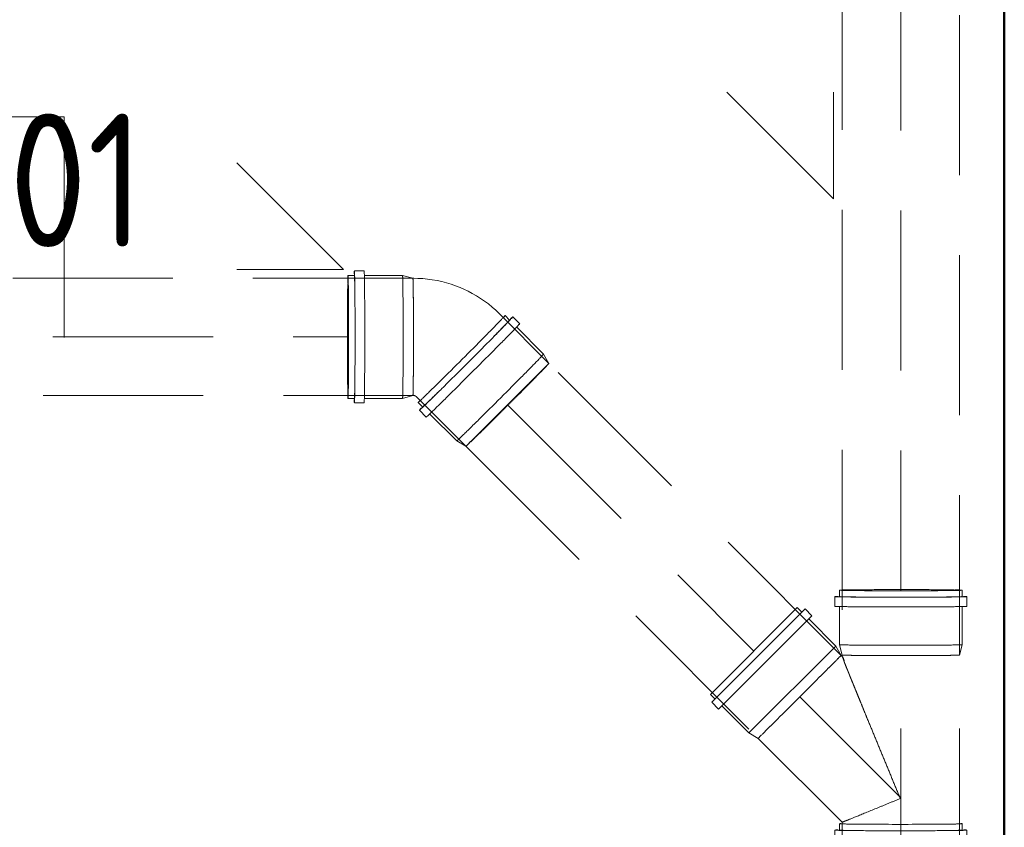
# Model space of a CAD drawing. Header units: millimetres. Extents: x -121 to 21848, y 1231 to 38988.
# Tile 26 of 70: x 12985 to 13908, y 35308 to 36065. Entities that reach past the tile are written whole.
import ezdxf

# ---------------------------------------------------------------- set-up
doc = ezdxf.new("R2010")
doc.units = ezdxf.units.MM
doc.linetypes.add('ADSK_Скрыто', pattern=[300, 150, -150])
doc.linetypes.add('ADSK_Штриховая_ш3 п1_5', pattern=[225, 150, -75])
for name, color, linetype, lineweight in [('A-DETL-____-HDLN', 90, 'ADSK_Скрыто', 9), ('A-DETL-____-MBND', 5, 'ADSK_Штриховая_ш3 п1_5', 20), ('A-WALL-____-MCUT', 113, 'Continuous', 50), ('A-WALL-____-OTLN', 113, 'Continuous', 20), ('P-PIPE-____-IDEN', 2, 'Continuous', 20)]:
    doc.layers.add(name, color=color, linetype=linetype, lineweight=lineweight)
doc.styles.add('GOST Common_2', font='GOST_Common.ttf', dxfattribs={"width": 0.9, "height": 125})

# ---------------------------------------------------------------- blocks, each defined once
blk = doc.blocks.new('Прямая форма - V line-609756-В_Этаж 01_Канализация')
at = {"layer": 'A-WALL-____-MCUT', "color": 253}
blk.add_line((1759.95, -200), (4619.95, -200), dxfattribs=at)
blk = doc.blocks.new('Прямая форма - SW - 004-609757-В_Этаж 01_Канализация')
blk.add_blockref('Прямая форма - V line-609756-В_Этаж 01_Канализация', (0, 0))
blk = doc.blocks.new('V line_ifc_RVT-1-В_Этаж 01_Канализация')
at = {"layer": 'A-WALL-____-OTLN', "color": 9, "lineweight": 20, "rotation": 270}
blk.add_blockref('Прямая форма - SW - 004-609757-В_Этаж 01_Канализация', (33863.24, 38587.58), dxfattribs=at)
blk = doc.blocks.new('ADSK_ППР_Тройник канализационный_Составной - Тройник канализационный-1734353-В_Этаж 01_Канализация')
at = {"layer": 'A-DETL-____-HDLN', "color": 12}
for p, q in [((33509.22, 35467.83), (33508.96, 35467.57)), ((33509.84, 35468.45), (33509.94, 35468.55)), ((33499.08, 35457.69), (33498.65, 35457.26)), ((33505.38, 35463.98), (33504.94, 35463.55)), ((33491, 35449.61), (33490.51, 35449.12)), ((33481.6, 35440.21), (33481.08, 35439.68)), ((33471.51, 35430.12), (33470.99, 35429.6)), ((33462.33, 35420.93), (33460.95, 35419.55)), ((33443.98, 35402.58), (33443.66, 35402.26)), ((33452.04, 35410.65), (33451.62, 35410.23)), ((33435.99, 35394.59), (33435.52, 35394.13)), ((33437.8, 35396.4), (33437.59, 35396.2)), ((33433.92, 35392.53), (33433.84, 35392.44)), ((33522.47, 35250.07), (33522.41, 35250.07))]:
    blk.add_line(p, q, dxfattribs=at)
for centre, major_axis, start_param, end_param in [((33566.3, 35524.19), (57.6, 0), 3.131593, 3.141593), ((33566.3, 35530.19), (57.6, 0), 2.618144, 2.934953), ((33566.3, 35530.19), (55, 0), 0.4388, 3.131593), ((33566.3, 35530.19), (55, 0), 3.141593, 3.580392), ((33566.3, 35530.19), (57.6, 0), 2.203039, 2.233996), ((33566.3, 35530.19), (57.6, 0), 1.336398, 1.346971), ((33566.3, 35530.19), (57.6, 0), 0.887599, 0.919649), ((33566.3, 35530.19), (55, 0), 5.824387, 6.273186), ((33566.3, 35530.19), (57.6, 0), 0.209939, 0.505734), ((33566.3, 35515.09), (61.9, 0), 3.131593, 3.141593), ((33566.3, 35469.39), (55, 0), 3.131593, 3.141593), ((33566.3, 35469.39), (55, 0), 3.163167, 3.345526), ((33566.3, 35469.39), (55, 0), 3.393393, 3.399307), ((33566.3, 35469.39), (55, 0), 3.655192, 3.662556), ((33566.3, 35469.39), (55, 0), 3.916992, 3.925046), ((33566.3, 35469.39), (55, 0), 4.178791, 4.187298), ((33566.3, 35469.39), (55, 0), 4.44059, 4.449457), ((33566.3, 35469.39), (55, 0), 4.70239, 4.71159), ((33566.3, 35469.39), (55, 0), 4.964189, 4.973746), ((33566.3, 35469.39), (55, 0), 5.225989, 5.235989), ((33566.3, 35469.39), (55, 0), 5.487788, 5.498457), ((33566.3, 35469.39), (55, 0), 5.749587, 5.761623), ((33566.3, 35469.39), (55, 0), 5.824387, 5.898916), ((33566.3, 35469.39), (55, 0), 5.865467, 5.884554), ((33566.3, 35469.39), (55, 0), 5.949873, 6.253876), ((33566.3, 35469.39), (55, 0), 6.011387, 6.029635), ((33566.3, 35305.21), (57.6, 0), 3.131593, 3.141593), ((33566.3, 35296.11), (61.9, 0), 3.131593, 3.141593), ((33566.3, 35250.4), (55, 0), 3.131593, 3.141593), ((33566.3, 35250.4), (55, 0), 3.393393, 3.399307), ((33566.3, 35250.4), (55, 0), 3.655192, 3.662556), ((33566.3, 35250.4), (55, 0), 3.916992, 3.925046), ((33566.3, 35250.4), (55, 0), 4.178791, 4.187298), ((33566.3, 35250.4), (55, 0), 4.44059, 4.449457), ((33566.3, 35250.4), (-55, 0), 1.560797, 1.569998), ((33566.3, 35250.4), (55, 0), 4.964189, 4.973746), ((33566.3, 35250.4), (55, 0), 5.225989, 5.235989), ((33566.3, 35250.4), (55, 0), 5.487788, 5.498457), ((33566.3, 35250.4), (55, 0), 5.749587, 5.761623), ((33566.3, 35250.4), (55, 0), 5.767513, 5.775123), ((33566.3, 35250.4), (55, 0), 5.865467, 5.884554), ((33566.3, 35250.4), (55, 0), 6.011387, 6.029635)]:
    blk.add_ellipse(centre, major_axis=major_axis, ratio=0.01, start_param=start_param, end_param=end_param, dxfattribs=at)
blk.add_open_spline([(33511.3, 35312.62), (33511.3, 35312.62), (33511.3, 35312.62), (33511.3, 35312.62)], degree=3, dxfattribs=at)
at = {"layer": 'A-DETL-____-MBND', "color": 22}
for p, q in [((33504.4, 35524.19), (33504.4, 35515.09)), ((33508.7, 35530.19), (33508.7, 35524.19)), ((33623.9, 35524.19), (33623.9, 35530.19)), ((33628.2, 35515.09), (33628.2, 35524.19)), ((33469.27, 35513.87), (33387.82, 35432.41)), ((33473.52, 35509.63), (33469.28, 35513.87)), ((33508.7, 35515.09), (33508.7, 35479.1)), ((33623.9, 35479.1), (33623.9, 35515.09)), ((33476.55, 35512.67), (33389.02, 35425.13)), ((33482.99, 35506.23), (33395.46, 35418.7)), ((33482.99, 35506.24), (33476.56, 35512.67)), ((33505.41, 35477.74), (33479.95, 35503.2)), ((33505.41, 35477.74), (33423.95, 35396.28)), ((33510.43, 35469.04), (33505.41, 35477.74)), ((33508.7, 35479.09), (33511.3, 35469.39)), ((33621.3, 35469.39), (33623.9, 35479.09)), ((33508.96, 35467.57), (33507.37, 35465.97)), ((33510.43, 35469.04), (33510.06, 35468.67)), ((33511.38, 35468.1), (33510.43, 35469.04)), ((33511.3, 35469.39), (33511.3, 35468.09)), ((33621.3, 35250.4), (33621.3, 35469.39)), ((33504.94, 35463.55), (33502.23, 35460.84)), ((33505.56, 35464.17), (33506.34, 35464.95)), ((33490.51, 35449.12), (33486.17, 35444.78)), ((33494.12, 35452.73), (33496.51, 35455.12)), ((33498.65, 35457.26), (33496.39, 35455)), ((33481.08, 35439.68), (33479.68, 35438.29)), ((33387.82, 35432.41), (33392.06, 35428.17)), ((33478.45, 35437.06), (33476.34, 35434.95)), ((33478.22, 35436.83), (33479.66, 35438.27)), ((33389.02, 35425.13), (33395.46, 35418.7)), ((33398.5, 35421.74), (33423.95, 35396.28)), ((33462.35, 35420.96), (33463.26, 35421.87)), ((33470.99, 35429.6), (33466.19, 35424.8)), ((33460.95, 35419.55), (33456.41, 35415.01)), ((33443.66, 35402.26), (33440.52, 35399.13)), ((33445.93, 35404.53), (33448.17, 35406.77)), ((33451.62, 35410.23), (33447.65, 35406.26)), ((33423.95, 35396.28), (33432.65, 35391.26)), ((33423.96, 35396.28), (33423.95, 35396.28)), ((33436.27, 35394.87), (33436.77, 35395.37)), ((33437.59, 35396.2), (33436.68, 35395.29)), ((33433.84, 35392.44), (33432.65, 35391.26)), ((33432.65, 35391.26), (33511.3, 35312.62)), ((33508.7, 35311.2), (33508.7, 35305.21)), ((33511.3, 35312.62), (33511.3, 35250.4)), ((33623.9, 35305.21), (33623.9, 35311.2)), ((33504.4, 35305.21), (33504.4, 35296.11)), ((33628.2, 35296.11), (33628.2, 35305.21)), ((33508.7, 35296.11), (33508.7, 35260.11)), ((33623.9, 35260.11), (33623.9, 35296.11)), ((33508.7, 35260.11), (33511.3, 35250.4)), ((33621.3, 35250.4), (33623.9, 35260.11))]:
    blk.add_line(p, q, dxfattribs=at)
for centre, major_axis, start_param, end_param in [((33566.3, 35524.19), (61.9, 0), 3.131593, 6.273186), ((33566.3, 35524.19), (61.9, 0), 2.823997, 3.131593), ((33566.3, 35530.19), (57.6, 0), 3.131593, 6.273186), ((33566.3, 35524.19), (57.6, 0), 3.131593, 4.029191), ((33566.3, 35530.19), (57.6, 0), 2.935822, 3.131593), ((33566.3, 35524.19), (57.6, 0), 5.375588, 6.273186), ((33566.3, 35530.19), (57.6, 0), 0, 0.209071), ((33566.3, 35524.19), (61.9, 0), 0, 0.321967), ((33566.3, 35515.09), (61.9, 0), 3.131593, 6.273186), ((33566.3, 35479.1), (57.6, 0), 3.131593, 6.273186), ((33566.3, 35469.39), (55, 0), 3.141593, 3.144272), ((33566.3, 35469.39), (55, 0), 3.141593, 3.393393), ((33566.3, 35469.39), (55, 0), 3.563129, 3.655192), ((33566.3, 35469.39), (55, 0), 3.580392, 3.608669), ((33566.3, 35469.39), (55, 0), 3.791063, 3.916992), ((33566.3, 35469.39), (55, 0), 3.996396, 4.071423), ((33566.3, 35469.39), (55, 0), 4.069418, 4.178791), ((33566.3, 35469.39), (55, 0), 4.314662, 4.44059), ((33566.3, 35469.39), (55, 0), 4.47799, 4.50478), ((33566.3, 35469.39), (55, 0), 4.576461, 4.70239), ((33566.3, 35469.39), (55, 0), 4.838261, 4.895024), ((33566.3, 35469.39), (55, 0), 4.890375, 4.943663), ((33566.3, 35469.39), (55, 0), 4.939681, 4.964189), ((33566.3, 35469.39), (55, 0), 5.10006, 5.225989), ((33566.3, 35469.39), (55, 0), 5.335457, 5.412772), ((33566.3, 35469.39), (55, 0), 5.409528, 5.487788), ((33566.3, 35469.39), (55, 0), 5.623659, 5.749587), ((33566.3, 35469.39), (55, 0), 5.801955, 5.824387), ((33566.3, 35469.39), (55, 0), 5.885458, 6.011387), ((33566.3, 35469.39), (55, 0), 6.147257, 6.273186), ((33566.3, 35311.2), (57.6, 0), 3.131593, 6.273186), ((33566.3, 35311.2), (57.6, 0), 2.93425, 3.131593), ((33566.3, 35311.2), (57.6, 0), 0, 0.209292), ((33566.3, 35305.21), (61.9, 0), 3.131593, 6.273186), ((33566.3, 35305.21), (61.9, 0), 2.823997, 3.131593), ((33566.3, 35305.21), (57.6, 0), 3.131593, 4.029191), ((33566.3, 35305.21), (57.6, 0), 5.375588, 6.273186), ((33566.3, 35305.21), (61.9, 0), 0, 0.321967), ((33566.3, 35296.11), (61.9, 0), 3.131593, 6.273186), ((33566.3, 35260.11), (57.6, 0), 3.131593, 6.273186), ((33566.3, 35250.4), (55, 0), 3.141593, 3.144272), ((33566.3, 35250.4), (55, 0), 3.141593, 3.393393), ((33566.3, 35250.4), (55, 0), 3.563129, 3.655192), ((33566.3, 35250.4), (55, 0), 3.580392, 3.608669), ((33566.3, 35250.4), (55, 0), 3.791063, 3.916992), ((33566.3, 35250.4), (55, 0), 3.996396, 4.071423), ((33566.3, 35250.4), (55, 0), 4.069418, 4.178791), ((33566.3, 35250.4), (55, 0), 4.314662, 4.44059), ((33566.3, 35250.4), (55, 0), 4.47799, 4.50478), ((33566.3, 35250.4), (55, 0), 4.576461, 4.70239), ((33566.3, 35250.4), (55, 0), 4.838261, 4.895024), ((33566.3, 35250.4), (55, 0), 4.890375, 4.943663), ((33566.3, 35250.4), (55, 0), 4.939681, 4.964189), ((33566.3, 35250.4), (55, 0), 5.10006, 5.225989), ((33566.3, 35250.4), (55, 0), 5.335457, 5.412772), ((33566.3, 35250.4), (55, 0), 5.409528, 5.487788), ((33566.3, 35250.4), (55, 0), 5.623659, 5.749587), ((33566.3, 35250.4), (55, 0), 5.801955, 5.824387), ((33566.3, 35250.4), (55, 0), 5.885458, 6.011387), ((33566.3, 35250.4), (55, 0), 6.147257, 6.273186)]:
    blk.add_ellipse(centre, major_axis=major_axis, ratio=0.01, start_param=start_param, end_param=end_param, dxfattribs=at)
for points, knots in [([(33511.3, 35468.17), (33511.59, 35467.94), (33512.04, 35467.1), (33512.74, 35465.37), (33513.1, 35464.43), (33513.24, 35464.07), (33513.25, 35464.03)], [0, 0, 0, 0, 0.05, 0.075, 0.0875, 0.08932961, 0.08932961, 0.08932961, 0.08932961]), ([(33565.75, 35334.85), (33563.65, 35339.89), (33559.49, 35349.98), (33553.24, 35365.09), (33547.03, 35380.15), (33540.87, 35395.11), (33535.8, 35407.45), (33531.8, 35417.2), (33529.34, 35423.22), (33527.4, 35427.98), (33525.93, 35431.53), (33524.49, 35435.04), (33523.11, 35438.5), (33521.72, 35441.91), (33520.32, 35445.28), (33519.2, 35448.02), (33518.46, 35449.88), (33518.04, 35450.93), (33517.75, 35451.71), (33517.45, 35452.48), (33517.04, 35453.51), (33516.3, 35455.3), (33515.26, 35457.8), (33514.31, 35460.11), (33513.67, 35461.77), (33513.27, 35462.89), (33512.93, 35463.91), (33512.51, 35465.15), (33511.9, 35466.96), (33511.53, 35467.88), (33511.3, 35468.17)], [0, 0, 0, 0, 0.1, 0.2, 0.3, 0.4, 0.5, 0.55, 0.6, 0.625, 0.65, 0.675, 0.7, 0.725, 0.75, 0.775, 0.7875, 0.79375, 0.8, 0.80625, 0.8125, 0.825, 0.85, 0.875, 0.8875, 0.9, 0.9125, 0.925, 0.95, 1, 1, 1, 1]), ([(33511.3, 35312.62), (33511.24, 35312.55), (33513.57, 35313.45), (33524.57, 35317.89), (33539.46, 35324), (33554.22, 35330.07), (33561.9, 35333.27), (33565.75, 35334.85)], [0, 0, 0, 0, 0.222222, 0.444444, 0.722222, 0.861111, 1, 1, 1, 1])]:
    blk.add_open_spline(points, degree=3, knots=knots, dxfattribs=at)
blk = doc.blocks.new('ADSK_ППР_Отвод канализационный_Составной - Отвод раструбный-1619796-В_Этаж 01_Канализация')
at = {"layer": 'A-DETL-____-HDLN', "color": 12}
for centre, major_axis, start_param, end_param in [((33048.24, 35767.63), (0, 57.6), 0.207275, 0.51091), ((33048.24, 35767.63), (0, 55), 5.830244, 6.279043), ((33109.05, 35767.63), (0, 55), 5.953449, 6.261287), ((33109.05, 35767.63), (0, 55), 6.017244, 6.024451), ((33109.05, 35767.63), (0, 55), 5.830244, 5.900119), ((33109.05, 35767.63), (0, 55), 5.871323, 5.887499), ((33048.24, 35767.63), (0, 55), 0.444657, 3.13745), ((33109.05, 35767.63), (0, 55), 5.755444, 5.759948), ((33048.24, 35767.63), (0, 57.6), 0.893456, 0.925183), ((33109.05, 35767.63), (0, 55), 5.493645, 5.497557), ((33109.05, 35767.63), (0, 55), 5.231845, 5.235467), ((33048.24, 35767.63), (0, 57.6), 1.342254, 1.352567), ((33109.05, 35767.63), (0, 55), 4.970046, 4.97348), ((33154.69, 35746.99), (38.89, 38.89), 0, 0.004142), ((33158.93, 35742.75), (40.73, 40.73), 0, 0.004142), ((33165.36, 35736.31), (43.77, 43.77), 0, 0.004142), ((33109.05, 35767.63), (0, 55), 4.708247, 4.71153), ((33109.05, 35767.63), (0, 55), 4.446447, 4.44959), ((33109.05, 35767.63), (0, 55), 4.184648, 4.187639), ((33197.68, 35704), (38.89, 38.89), 5.577749, 5.763728), ((33197.68, 35704), (38.89, 38.89), 5.879607, 6.025527), ((33048.24, 35767.63), (0, 57.6), 2.216354, 2.239852), ((33109.05, 35767.63), (0, 55), 3.922848, 3.925651), ((33197.68, 35704), (38.89, 38.89), 5.499127, 5.501929), ((33048.24, 35767.63), (0, 57.6), 2.623344, 2.9357), ((33048.24, 35767.63), (0, 55), 3.141593, 3.586249), ((33109.05, 35767.63), (0, 55), 3.546102, 3.586249), ((33109.05, 35767.63), (0, 55), 3.661049, 3.663561), ((33197.68, 35704), (38.89, 38.89), 5.237139, 5.240129), ((33054.24, 35767.63), (0, 57.6), 3.13745, 3.141593), ((33109.05, 35767.63), (0, 55), 3.164862, 3.463852), ((33197.68, 35704), (38.89, 38.89), 4.975188, 4.97833), ((33063.34, 35767.63), (0, 61.9), 3.13745, 3.141593), ((33197.68, 35704), (38.89, 38.89), 4.713248, 4.716531), ((33197.68, 35704), (38.89, 38.89), 4.451299, 4.454731), ((33197.68, 35704), (38.89, 38.89), 4.189312, 4.192932), ((33197.68, 35704), (38.89, 38.89), 3.618409, 3.931132), ((33197.68, 35704), (38.89, 38.89), 3.61962, 3.651552), ((33197.68, 35704), (38.89, 38.89), 3.27528, 3.407534), ((33197.68, 35704), (38.89, 38.89), 3.535542, 3.553454)]:
    blk.add_ellipse(centre, major_axis=major_axis, ratio=0.01, start_param=start_param, end_param=end_param, dxfattribs=at)
at = {"layer": 'A-DETL-____-MBND', "color": 22}
for p, q in [((33063.34, 35829.53), (33054.24, 35829.53)), ((33054.24, 35825.23), (33048.24, 35825.23)), ((33099.34, 35825.23), (33063.34, 35825.23)), ((33109.05, 35822.63), (33099.34, 35825.23)), ((33110.07, 35822.63), (33109.05, 35822.63)), ((33236.57, 35742.89), (33189.89, 35789.57)), ((33199.66, 35783.48), (33195.42, 35787.72)), ((33209.13, 35780.08), (33202.7, 35786.52)), ((33231.55, 35751.59), (33206.09, 35777.04)), ((33236.57, 35742.89), (33231.55, 35751.59)), ((33048.24, 35710.03), (33054.24, 35710.03)), ((33063.34, 35710.03), (33099.34, 35710.03)), ((33099.34, 35710.03), (33109.05, 35712.63)), ((33109.05, 35712.63), (33110.07, 35712.63)), ((33112.11, 35711.79), (33158.79, 35665.11)), ((33054.24, 35705.73), (33063.34, 35705.73)), ((33113.96, 35706.26), (33118.2, 35702.02)), ((33115.16, 35698.98), (33121.59, 35692.54)), ((33124.64, 35695.58), (33150.09, 35670.13)), ((33150.09, 35670.13), (33158.79, 35665.11))]:
    blk.add_line(p, q, dxfattribs=at)
at = {"layer": 'A-DETL-____-MBND', "color": 22, "flags": 128}
for points in [[(33153.27, 35814.04), (33149.07, 35815.68), (33144.8, 35817.16), (33140.47, 35818.46), (33136.1, 35819.59), (33131.69, 35820.54), (33127.24, 35821.32), (33122.76, 35821.92), (33118.27, 35822.34), (33113.76, 35822.57), (33110.07, 35822.63)], [(33189.89, 35789.57), (33186.63, 35792.7), (33183.26, 35795.69), (33179.76, 35798.55), (33176.15, 35801.27), (33172.44, 35803.84), (33168.63, 35806.26), (33164.72, 35808.52), (33160.73, 35810.63), (33156.65, 35812.57), (33153.27, 35814.04)], [(33110.07, 35712.63), (33110.18, 35712.63), (33110.3, 35712.63), (33110.41, 35712.61), (33110.53, 35712.6), (33110.64, 35712.58), (33110.75, 35712.55), (33110.86, 35712.52), (33110.97, 35712.49), (33111.08, 35712.45), (33111.17, 35712.41)], [(33111.17, 35712.41), (33111.28, 35712.37), (33111.38, 35712.32), (33111.48, 35712.26), (33111.58, 35712.2), (33111.68, 35712.14), (33111.77, 35712.08), (33111.87, 35712.01), (33111.95, 35711.93), (33112.04, 35711.85), (33112.11, 35711.79)]]:
    blk.add_lwpolyline(points, dxfattribs=at)
at = {"layer": 'A-DETL-____-MBND', "color": 22}
for centre, major_axis, start_param, end_param in [((33054.24, 35767.63), (0, 61.9), 0, 0.303285), ((33054.24, 35767.63), (0, 61.9), 3.13745, 6.279043), ((33063.34, 35767.63), (0, 61.9), 3.13745, 6.279043), ((33048.24, 35767.63), (0, 57.6), 0, 0.206407), ((33048.24, 35767.63), (0, 57.6), 3.13745, 6.279043), ((33054.24, 35767.63), (0, 57.6), 5.381445, 6.279043), ((33099.34, 35767.63), (0, 57.6), 3.13745, 6.279043), ((33109.05, 35767.63), (0, 55), 6.150203, 6.279043), ((33109.05, 35767.63), (0, 55), 5.888403, 6.017244), ((33109.05, 35767.63), (0, 55), 5.806036, 5.830244), ((33109.05, 35767.63), (0, 55), 5.415385, 5.493645), ((33109.05, 35767.63), (0, 55), 5.340541, 5.417444), ((33109.05, 35767.63), (0, 55), 5.236371, 5.341218), ((33109.05, 35767.63), (0, 55), 4.974384, 5.231845), ((33109.05, 35767.63), (0, 55), 4.945538, 4.970046), ((33109.05, 35767.63), (0, 55), 4.898449, 4.947563), ((33154.69, 35746.99), (40.73, 40.73), 3.145734, 6.287327), ((33158.93, 35742.75), (43.77, 43.77), 3.145734, 6.287327), ((33154.69, 35746.99), (38.89, 38.89), 0, 0.004142), ((33154.69, 35746.99), (40.73, 40.73), 0.004142, 0.205061), ((33158.93, 35742.75), (40.73, 40.73), 5.838528, 6.287327), ((33158.93, 35742.75), (43.77, 43.77), 0.004142, 0.308261), ((33109.05, 35767.63), (0, 55), 4.712434, 4.900881), ((33165.36, 35736.31), (43.77, 43.77), 3.145734, 6.287327), ((33158.93, 35742.75), (40.73, 40.73), 5.389729, 5.835887), ((33109.05, 35767.63), (0, 55), 4.515612, 4.708247), ((33109.05, 35767.63), (0, 55), 4.188544, 4.446447), ((33109.05, 35767.63), (0, 55), 4.471765, 4.514095), ((33109.05, 35767.63), (0, 55), 4.450495, 4.470955), ((33190.82, 35710.86), (40.73, 40.73), 3.145734, 6.287327), ((33109.05, 35767.63), (0, 55), 4.000871, 4.076829), ((33109.05, 35767.63), (0, 55), 4.075275, 4.184648), ((33197.68, 35704), (38.89, 38.89), 5.763728, 5.855025), ((33197.68, 35704), (38.89, 38.89), 5.811929, 5.838528), ((33197.68, 35704), (38.89, 38.89), 6.025527, 6.283185), ((33197.68, 35704), (38.89, 38.89), 6.280506, 6.283185), ((33054.24, 35767.63), (0, 57.6), 3.13745, 4.035048), ((33109.05, 35767.63), (0, 55), 3.926555, 4.001108), ((33158.93, 35742.75), (40.73, 40.73), 4.482985, 4.492131), ((33197.68, 35704), (38.89, 38.89), 5.240129, 5.349502), ((33197.68, 35704), (38.89, 38.89), 5.348108, 5.423783), ((33197.68, 35704), (38.89, 38.89), 5.423669, 5.498223), ((33197.68, 35704), (38.89, 38.89), 5.501929, 5.576844), ((33109.05, 35767.63), (0, 55), 3.569276, 3.661049), ((33109.05, 35767.63), (0, 55), 3.586249, 3.612881), ((33158.93, 35742.75), (40.73, 40.73), 3.145734, 4.043332), ((33197.68, 35704), (38.89, 38.89), 4.97833, 5.236234), ((33048.24, 35767.63), (0, 57.6), 2.936568, 3.13745), ((33054.24, 35767.63), (0, 61.9), 2.82177, 3.13745), ((33109.05, 35767.63), (0, 55), 3.141593, 3.39925), ((33109.05, 35767.63), (0, 55), 3.141593, 3.144272), ((33154.69, 35746.99), (40.73, 40.73), 2.935149, 3.141593), ((33197.68, 35704), (38.89, 38.89), 4.716531, 4.909165), ((33197.68, 35704), (38.89, 38.89), 4.911067, 4.94093), ((33197.68, 35704), (38.89, 38.89), 4.941589, 4.974284), ((33158.93, 35742.75), (43.77, 43.77), 2.84079, 3.141593), ((33197.68, 35704), (38.89, 38.89), 4.523896, 4.712344), ((33197.68, 35704), (38.89, 38.89), 4.192932, 4.450394), ((33197.68, 35704), (38.89, 38.89), 4.454731, 4.491508), ((33197.68, 35704), (38.89, 38.89), 4.492131, 4.524481), ((33197.68, 35704), (38.89, 38.89), 4.007461, 4.084083), ((33197.68, 35704), (38.89, 38.89), 4.083559, 4.188407), ((33197.68, 35704), (38.89, 38.89), 3.931132, 4.009392), ((33197.68, 35704), (38.89, 38.89), 3.145734, 3.274376), ((33197.68, 35704), (38.89, 38.89), 3.407534, 3.534637), ((33197.68, 35704), (38.89, 38.89), 3.594533, 3.618711)]:
    blk.add_ellipse(centre, major_axis=major_axis, ratio=0.01, start_param=start_param, end_param=end_param, dxfattribs=at)
blk = doc.blocks.new('ADSK_M_Трубы_Уклоны - Фактический_0_0Х0_Знак слева-556982-В_Этаж 01_Канализация')
at = {"layer": 'P-PIPE-____-IDEN'}
for q in [(2, 2), (2, 0)]:
    blk.add_line((0, 0), q, dxfattribs=at)
blk = doc.blocks.new('ADSK_M_Трубы_Уклоны - Фактический_0_0Х0_Знак справа-556980-В_Этаж 01_Канализация')
at = {"layer": 'P-PIPE-____-IDEN'}
for q in [(10, 2), (10, 0)]:
    blk.add_line((12, 0), q, dxfattribs=at)

msp = doc.modelspace()

# ---------------------------------------------------------------- linework, layer by layer
at = {"layer": 'A-DETL-____-HDLN', "color": 12}
for p, q in [((13478.4444, 35740.0562), (13476.0678, 35737.6795)), ((13480.962, 35742.5739), (13479.9529, 35741.5649)), ((13467.9605, 35729.5718), (13465.2018, 35726.8129)), ((13471.6865, 35733.298), (13469.8875, 35731.4989)), ((13451.6525, 35713.2629), (13449.3158, 35710.9261)), ((13452.5548, 35714.1652), (13452.4537, 35714.0641)), ((13436.0304, 35697.64), (13433.0701, 35694.6796)), ((13432.4155, 35694.0249), (13432.3228, 35693.9322)), ((13419.7951, 35681.4039), (13416.998, 35678.6066)), ((13414.954, 35676.5625), (13408.7086, 35670.3168)), ((13403.8484, 35665.4564), (13403.4984, 35665.1063)), ((13407.886, 35669.4941), (13404.8235, 35666.4315)), ((13753.7241, 35467.6257), (13753.8153, 35467.7169)), ((13743.423, 35457.3241), (13743.7498, 35457.6509)), ((13749.7168, 35463.6182), (13749.9301, 35463.8315)), ((13735.2751, 35449.1757), (13735.6955, 35449.5961)), ((13725.8292, 35439.7293), (13726.316, 35440.2161)), ((13715.7294, 35429.629), (13716.2505, 35430.1502)), ((13705.664, 35419.563), (13707.0094, 35420.9086)), ((13688.3292, 35402.2274), (13688.7513, 35402.6495)), ((13696.3186, 35410.2172), (13696.8056, 35410.7042)), ((13680.2305, 35394.1283), (13680.6577, 35394.5554)), ((13682.2372, 35396.135), (13682.5709, 35396.4688)), ((13678.4326, 35392.3302), (13678.6858, 35392.5835))]:
    msp.add_line(p, q, dxfattribs=at)
for centre, major_axis, start_param, end_param in [((13353.7531, 35767.6346), (0, 55), 5.84733378, 5.88751333), ((13353.7531, 35767.6346), (0, 55), 5.75706684, 5.75958653), ((13353.7531, 35767.6346), (0, 55), 5.49498144, 5.49778714), ((13353.7531, 35767.6346), (0, 55), 5.23299359, 5.23598776), ((13353.7531, 35767.6346), (0, 55), 4.9710434, 4.97418837), ((13353.7531, 35767.6346), (0, 55), 4.70910348, 4.71238898), ((13353.7531, 35767.6346), (0, 55), 4.44715329, 4.45058959), ((13353.7531, 35767.6346), (0, 55), 4.18516545, 4.1887902), ((13353.7531, 35767.6346), (0, 55), 3.92308005, 3.92699082), ((13353.7531, 35767.6346), (0, 55), 3.54578971, 3.56802413), ((13353.7531, 35767.6346), (0, 55), 3.66067227, 3.66519143), ((13353.7531, 35767.6346), (0, 55), 3.3960705, 3.40339204), ((13811.0053, 35469.3936), (55, 0), 3.38478397, 3.40339204), ((13811.0053, 35469.3936), (55, 0), 3.53971661, 3.56102387), ((13811.0053, 35469.3936), (55, 0), 3.6530708, 3.66519143), ((13811.0053, 35469.3936), (55, 0), 3.91628787, 3.92699082), ((13811.0053, 35469.3936), (55, 0), 4.17876938, 4.1887902), ((13811.0053, 35469.3936), (55, 0), 4.44101755, 4.45058959), ((13811.0053, 35469.3936), (55, 0), 4.70317563, 4.71238898), ((13811.0053, 35469.3936), (55, 0), 4.9653089, 4.97418837), ((13811.0053, 35469.3936), (55, 0), 5.2274662, 5.23598776), ((13811.0053, 35469.3936), (55, 0), 5.48971227, 5.49778714), ((13811.0053, 35469.3936), (55, 0), 5.7521882, 5.75958653), ((13811.0053, 35469.3936), (55, 0), 5.84057679, 5.88458897), ((13811.0053, 35469.3936), (55, 0), 6.01538455, 6.02138592)]:
    msp.add_ellipse(centre, major_axis=major_axis, ratio=0.0099995, start_param=start_param, end_param=end_param, dxfattribs=at)
at = {"layer": 'A-DETL-____-MBND', "color": 22}
for p, q in [((13756.0053, 36336.7502), (13756.0053, 35469.3936)), ((13811.0053, 36336.2005), (13811.0053, 35529.6324)), ((13866.0053, 35469.3936), (13866.0053, 36336.7502)), ((13353.7531, 35822.6346), (12557.3704, 35822.6346)), ((12566.491, 35767.6346), (13293.6232, 35767.6346)), ((13476.0678, 35737.6795), (13471.7096, 35733.3211)), ((13479.9529, 35741.5649), (13478.4576, 35740.0694)), ((13481.2781, 35742.8901), (13480.9665, 35742.5784)), ((13755.1404, 35469.0421), (13481.2781, 35742.8901)), ((13465.1733, 35726.7844), (13461.9372, 35723.5481)), ((13469.8875, 35731.4989), (13467.987, 35729.5983)), ((13461.8332, 35723.4441), (13452.5887, 35714.1992)), ((12557.3704, 35712.6346), (13353.7531, 35712.6346)), ((13449.2812, 35710.8915), (13442.4942, 35704.1042)), ((13452.4537, 35714.0641), (13451.6866, 35713.2971)), ((13442.3882, 35703.9982), (13436.0651, 35697.6747)), ((13442.7769, 35703.6095), (13673.255, 35473.1435)), ((13432.3228, 35693.9322), (13423.0369, 35684.6458)), ((13433.036, 35694.6454), (13432.4495, 35694.0589)), ((13422.9433, 35684.5522), (13419.8237, 35681.4325)), ((13408.7086, 35670.3168), (13407.9022, 35669.5104)), ((13416.9714, 35678.58), (13414.979, 35676.5875)), ((13403.4984, 35665.1063), (13677.3607, 35391.2583)), ((13404.8235, 35666.4315), (13403.8532, 35665.4611)), ((13753.8153, 35467.7169), (13755.1404, 35469.0421)), ((13811.0053, 35250.4046), (13811.0053, 35468.8437)), ((13743.7498, 35457.6509), (13746.9367, 35460.838)), ((13749.9301, 35463.8315), (13750.009, 35463.9104)), ((13751.2968, 35465.1983), (13752.0746, 35465.9761)), ((13735.6955, 35449.5961), (13738.8697, 35452.7705)), ((13726.316, 35440.2161), (13730.8801, 35444.7805)), ((13716.2505, 35430.1502), (13721.0555, 35434.9554)), ((13811.0053, 35335.4003), (13716.2505, 35430.1502)), ((13707.9543, 35421.8535), (13710.9035, 35424.8028)), ((13696.8056, 35410.7042), (13701.1158, 35415.0147)), ((13688.7513, 35402.6495), (13690.6661, 35404.5644)), ((13678.6858, 35392.5835), (13680.2173, 35394.115)), ((13682.5709, 35396.4688), (13685.2315, 35399.1295)), ((13677.3607, 35391.2583), (13678.4244, 35392.322))]:
    msp.add_line(p, q, dxfattribs=at)
for centre, major_axis, start_param, end_param in [((13353.7531, 35767.6346), (0, 55), 6.02138592, 6.15022627), ((13353.7531, 35767.6346), (0, 55), 5.75958653, 5.84642921), ((13353.7531, 35767.6346), (0, 55), 5.49778714, 5.75616227), ((13353.7531, 35767.6346), (0, 55), 5.41626841, 5.49407687), ((13353.7531, 35767.6346), (0, 55), 5.23598776, 5.34170089), ((13353.7531, 35767.6346), (0, 55), 4.97418837, 5.23208902), ((13353.7531, 35767.6346), (0, 55), 4.94689301, 4.97013883), ((13353.7531, 35767.6346), (0, 55), 4.71238898, 4.89908477), ((13353.7531, 35767.6346), (0, 55), 4.51356287, 4.70819892), ((13353.7531, 35767.6346), (0, 55), 4.1887902, 4.44624872), ((13353.7531, 35767.6346), (0, 55), 4.45058959, 4.47232597), ((13353.7531, 35767.6346), (0, 55), 4.07569312, 4.18426088), ((13353.7531, 35767.6346), (0, 55), 3.66519143, 3.92217548), ((13353.7531, 35767.6346), (0, 55), 3.92699082, 4.00202997), ((13353.7531, 35767.6346), (0, 55), 3.40339204, 3.54488514), ((13353.7531, 35767.6346), (0, 55), 3.5689287, 3.61185369), ((13353.7531, 35767.6346), (0, 55), 3.14159265, 3.270433), ((13811.0053, 35469.3936), (55, 0), 3.14159265, 3.3838794), ((13811.0053, 35469.3936), (55, 0), 3.40339204, 3.53881204), ((13811.0053, 35469.3936), (55, 0), 3.66519143, 3.79112009), ((13811.0053, 35469.3936), (55, 0), 3.92699082, 3.99753849), ((13811.0053, 35469.3936), (55, 0), 4.1887902, 4.31471886), ((13811.0053, 35469.3936), (55, 0), 4.45058959, 4.47745638), ((13811.0053, 35469.3936), (55, 0), 4.50432592, 4.57651825), ((13811.0053, 35469.3936), (55, 0), 4.71238898, 4.83831764), ((13811.0053, 35469.3936), (55, 0), 4.97418837, 5.10011703), ((13811.0053, 35469.3936), (55, 0), 5.23598776, 5.33662912), ((13811.0053, 35469.3936), (55, 0), 5.49778714, 5.6237158), ((13811.0053, 35469.3936), (55, 0), 5.75958653, 5.83967222), ((13811.0053, 35469.3936), (55, 0), 6.02138592, 6.14731458)]:
    msp.add_ellipse(centre, major_axis=major_axis, ratio=0.0099995, start_param=start_param, end_param=end_param, dxfattribs=at)
at = {"layer": 'P-PIPE-____-IDEN'}
for p, q in [((13026.9704, 35974.1292), (12961.8061, 35974.1292)), ((13026.9704, 35767.137), (13026.9704, 35974.1292))]:
    msp.add_line(p, q, dxfattribs=at)

# ---------------------------------------------------------------- block references
at = {"lineweight": 9}
msp.add_blockref('V line_ifc_RVT-1-В_Этаж 01_Канализация', (-19755.2921, 0), dxfattribs=at)
at = {"layer": 'A-DETL-____-HDLN', "color": 12}
for name in ['ADSK_ППР_Отвод канализационный_Составной - Отвод раструбный-1619796-В_Этаж 01_Канализация', 'ADSK_ППР_Тройник канализационный_Составной - Тройник канализационный-1734353-В_Этаж 01_Канализация']:
    msp.add_blockref(name, (-19755.2921, 0), dxfattribs=at)
at = {"layer": 'P-PIPE-____-IDEN', "xscale": 49.99999999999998, "yscale": 49.99999999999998, "zscale": 49.99999999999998, "rotation": 89.99999999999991}
msp.add_blockref('ADSK_M_Трубы_Уклоны - Фактический_0_0Х0_Знак слева-556982-В_Этаж 01_Канализация', (13747.8824, 35897.1284), dxfattribs=at)
at = {"layer": 'P-PIPE-____-IDEN', "xscale": 49.99999999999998, "yscale": 49.99999999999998, "zscale": 49.99999999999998}
msp.add_blockref('ADSK_M_Трубы_Уклоны - Фактический_0_0Х0_Знак справа-556980-В_Этаж 01_Канализация', (12688.8045, 35830.7575), dxfattribs=at)

# ---------------------------------------------------------------- texts
at = {"layer": 'P-PIPE-____-IDEN', "lineweight": 9, "insert": (12865.1003, 35977.073), "char_height": 125, "width": 310.253062, "attachment_point": 1, "style": 'GOST Common_2'}
msp.add_mtext('0,01', dxfattribs=at)

doc.saveas('drawing.dxf')
